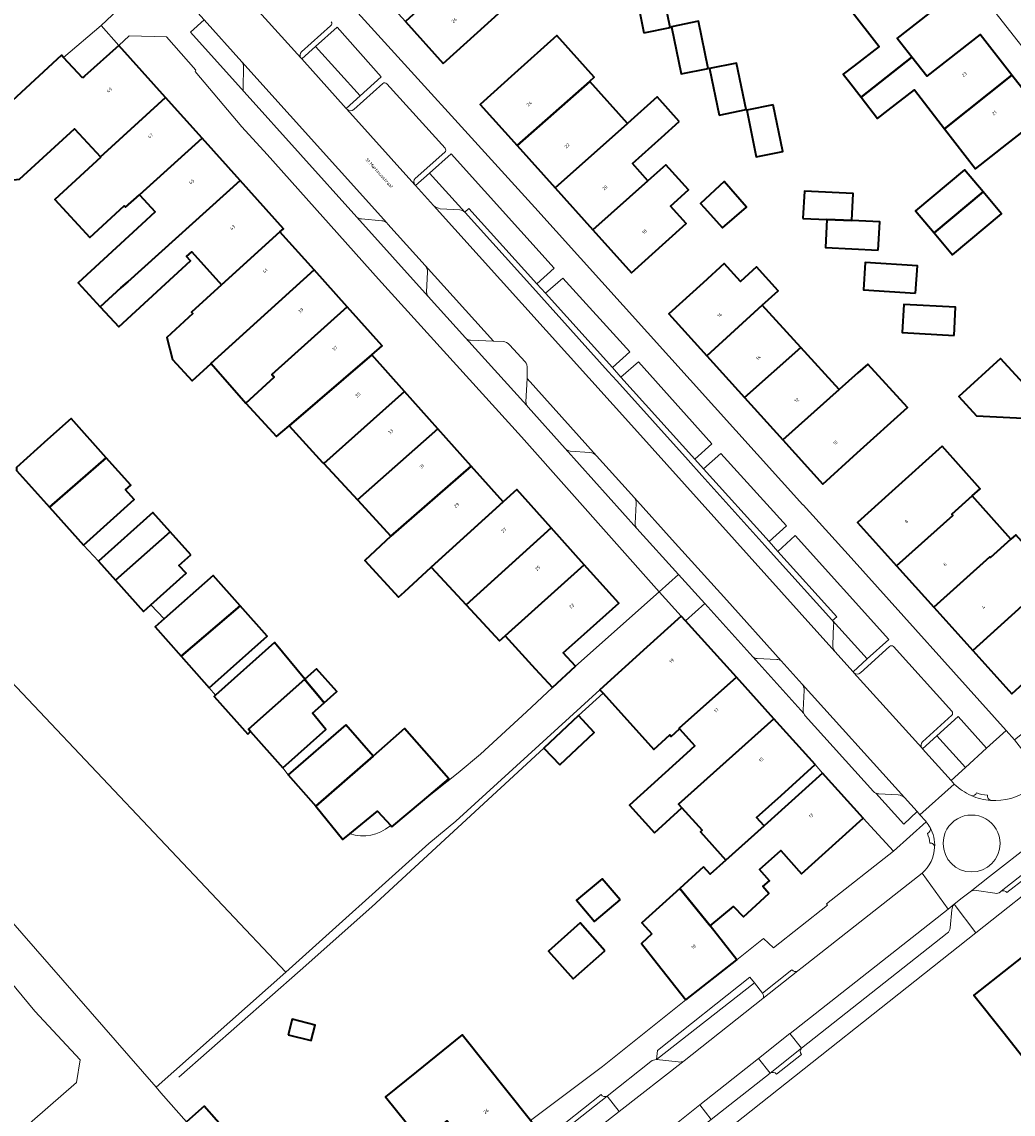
# Model space of a CAD drawing. Header units: metres. Extents: x 197700 to 204338, y 317132 to 325229.
# Tile 177 of 256: x 199667 to 199774, y 318591 to 318708. Entities that reach past the tile are written whole.
import ezdxf
from ezdxf.enums import TextEntityAlignment as Align

# ---------------------------------------------------------------- set-up
doc = ezdxf.new("R2010")
doc.units = ezdxf.units.M
for name, color, linetype, lineweight in [('B-WE-GR-BEPLANTING_CULTUUR_BODEMBEDEKKER-GV', 90, 'Continuous', 18), ('B-WE-GR-BEPLANTING_CULTUUR_BOSPLANTSOEN-GV', 90, 'Continuous', 18), ('B-WE-GR-BEPLANTING_CULTUUR_HEESTERS-GV', 90, 'Continuous', 18), ('B-WE-IE-TERREINAFSCHEIDING_KUNSTMATIG_HEKWERK-G', 20, 'IE-TERREINAFSCHEIDING-KUNSTMATIG', 18), ('B-WE-IE-TERREINAFSCHEIDING_KUNSTMATIG_MUUR-G', 90, 'IE-TERREINAFSCHEIDING-KUNSTMATIG-DICHT', 18), ('B-WE-OG-BEBOUWING-GV', 7, 'Continuous', 35), ('B-WE-OG-BEBOUWING-T18', 10, 'Continuous', 18), ('B-WE-OG-TERREIN_CULTUURSCHEIDING-GV', 7, 'Continuous', 18), ('B-WE-OG-TERREIN_ERF-GV', 7, 'Continuous', 18), ('B-WE-OG-TOPOGRAFIE-T18', 10, 'Continuous', 18), ('B-WE-VH-VERHARDING_BETONSTRAATSTEEN-GV', 252, 'Continuous', 18), ('B-WE-VH-VERHARDING_OPEN-GV', 252, 'Continuous', 18), ('B-WE-VH-VERHARDING_STRAATBAKSTEEN-GV', 252, 'Continuous', 18), ('B-WE-VH-VERHARDING_TEGEL-GV', 252, 'Continuous', 18)]:
    doc.layers.add(name, color=color, linetype=linetype, lineweight=lineweight)
doc.styles.add('NLCS-ISO-M200-T18', font='NLCS-ISO.ttf', dxfattribs={"height": 0.36})
doc.linetypes.add('IE-TERREINAFSCHEIDING-KUNSTMATIG', pattern='A,4,[82,NLCS.SHX,S=0.75,R=90,X=0,Y=0],4,-2', length=10)
doc.linetypes.add('IE-TERREINAFSCHEIDING-KUNSTMATIG-DICHT', pattern='A,8,-1,[82,NLCS.SHX,S=0.75,R=90,X=0,Y=0],-1', length=10)

msp = doc.modelspace()

# ---------------------------------------------------------------- linework, layer by layer
at = {"layer": 'B-WE-GR-BEPLANTING_CULTUUR_BODEMBEDEKKER-GV'}
for points in [[(199705.328, 318702.532), (199700.575, 318707.91), (199698.248, 318705.819), (199703.055, 318700.486)], [(199714.788, 318688.33), (199722.168, 318680.192), (199724.024, 318681.884), (199712.891, 318694.238), (199710.562, 318692.157), (199714.36, 318687.942)], [(199723.099, 318679.17), (199730.331, 318671.149), (199732.184, 318672.84), (199724.957, 318680.816)], [(199741.059, 318662.897), (199733.133, 318671.76), (199731.235, 318670.101), (199739.237, 318661.264)], [(199740.173, 318660.22), (199747.256, 318652.357), (199749.128, 318654.045), (199742.042, 318661.874)], [(199760.176, 318641.775), (199750.051, 318652.996), (199748.18, 318651.296), (199754.553, 318644.217), (199754.11, 318643.829), (199757.863, 318639.678)], [(199768.467, 318627.949), (199770.748, 318630.029), (199767.665, 318633.447), (199765.379, 318631.366)]]:
    msp.add_lwpolyline(points, close=True, dxfattribs=at)
for points in [[(199703.209, 318687.197, -0.2181006), (199702.7, 318687.394)], [(199705.945, 318686.77, 0.1667082), (199705.4, 318687.004)], [(199710.343, 318681.483, 0.1724582), (199710.087, 318682.188)], [(199710.401, 318678.809, -0.1302412), (199710.229, 318679.302)], [(199746.565, 318602.989, 0.393001), (199746.518, 318603.581)], [(199737.42, 318596.15, 0.1654004), (199738.079, 318596.277)]]:
    msp.add_lwpolyline(points, format="xyb", dxfattribs=at)
for points in [[(199702.7, 318687.394), (199710.401, 318678.809)], [(199705.4, 318687.004), (199703.209, 318687.197)], [(199710.087, 318682.188), (199706.067, 318686.634), (199705.945, 318686.77)], [(199710.229, 318679.302), (199710.343, 318681.483)], [(199746.518, 318603.581), (199745.659, 318604.688), (199735.065, 318596.41), (199735.078, 318596.411), (199737.42, 318596.15)], [(199738.079, 318596.277), (199746.565, 318602.989)]]:
    msp.add_lwpolyline(points, dxfattribs=at)
at = {"layer": 'B-WE-GR-BEPLANTING_CULTUUR_BOSPLANTSOEN-GV'}
for points in [[(199647.574, 318579.474), (199652.35, 318575.712), (199656.663, 318572.088), (199660.874, 318568.345), (199667.811, 318573.866), (199669.379, 318574.726), (199674.294, 318577.456), (199688.808, 318584.197), (199686.93, 318586.68), (199684.292, 318589.684), (199681.54, 318592.818), (199681.009, 318593.426), (199642.121, 318637.958), (199629.281, 318651.647), (199596.892, 318623.872)], [(199629.405, 318592.91), (199629.688, 318597.309), (199628.452, 318601.639), (199622.125, 318608.501), (199613.718, 318618.467), (199612.149, 318624.249), (199619.209, 318631.308), (199628.368, 318639.071), (199630.916, 318640.622), (199635.758, 318639.677), (199641.527, 318632.096), (199653.434, 318618.682), (199658.97, 318612.397), (199667.918, 318601.626), (199672.811, 318596.366), (199672.4, 318593.944), (199663.078, 318585.841)]]:
    msp.add_lwpolyline(points, dxfattribs=at)
msp.add_lwpolyline([(199654.141, 318649.046), (199642.121, 318637.958), (199681.009, 318593.426), (199695.014, 318605.861)], close=True, dxfattribs=at)
at = {"layer": 'B-WE-GR-BEPLANTING_CULTUUR_HEESTERS-GV'}
for points in [[(199690.277, 318704.18), (199686.212, 318708.708), (199684.715, 318707.365), (199690.534, 318700.912)], [(199690.402, 318701.371), (199690.467, 318703.583)], [(199714.36, 318687.942), (199710.562, 318692.157), (199709.056, 318690.811), (199711, 318688.645)], [(199711.706, 318688.309), (199713.817, 318688.187)], [(199714.427, 318674.36), (199721.087, 318667.034)], [(199718.496, 318673.965), (199717.478, 318673.996), (199714.99, 318674.09)], [(199720.891, 318671.767), (199719.2, 318673.619)], [(199720.98, 318667.437), (199721.117, 318669.976), (199721.118, 318671.043)], [(199725.21, 318662.405), (199732.962, 318653.776)], [(199727.888, 318661.966), (199725.741, 318662.117)], [(199732.701, 318657.069), (199728.586, 318661.629)], [(199732.776, 318654.306), (199732.89, 318656.481)], [(199754.345, 318640.489), (199756.328, 318638.286), (199757.863, 318639.678), (199754.11, 318643.829)], [(199754.224, 318643.327), (199754.137, 318641.192)], [(199745.483, 318639.906), (199750.996, 318633.782)], [(199748.085, 318639.608), (199745.953, 318639.722)], [(199750.834, 318636.959), (199748.562, 318639.481)], [(199750.938, 318634.132), (199751.031, 318636.307)], [(199758.77, 318625.191), (199761.79, 318621.843), (199763.233, 318623.194)], [(199761.208, 318624.998), (199759.105, 318625.094)], [(199763.233, 318623.194), (199761.879, 318624.697)]]:
    msp.add_lwpolyline(points, dxfattribs=at)
for points in [[(199696.769, 318704.489), (199701.561, 318699.142), (199703.055, 318700.486), (199698.248, 318705.819)], [(199763.831, 318629.957), (199766.915, 318626.534), (199768.467, 318627.949), (199765.379, 318631.366)], [(199745.659, 318604.688), (199745.178, 318605.308), (199735.196, 318597.402), (199735.065, 318596.41)]]:
    msp.add_lwpolyline(points, close=True, dxfattribs=at)
for points in [[(199690.467, 318703.583, 0.1823208), (199690.277, 318704.18)], [(199690.534, 318700.912, -0.1794714), (199690.402, 318701.371)], [(199711, 318688.645, 0.1648568), (199711.706, 318688.309)], [(199713.817, 318688.187, -0.1900507), (199714.36, 318687.942)], [(199714.99, 318674.09, -0.1768446), (199714.427, 318674.36)], [(199719.2, 318673.619, 0.1904208), (199718.496, 318673.965)], [(199721.118, 318671.043, 0.2063076), (199720.891, 318671.767)], [(199721.087, 318667.034, -0.1636053), (199720.98, 318667.437)], [(199725.741, 318662.117, -0.1624961), (199725.21, 318662.405)], [(199728.586, 318661.629, 0.1858598), (199727.888, 318661.966)], [(199732.89, 318656.481, 0.1848615), (199732.701, 318657.069)], [(199732.962, 318653.776, -0.1892136), (199732.776, 318654.306)], [(199754.11, 318643.829, -0.1951095), (199754.224, 318643.327)], [(199754.137, 318641.192, 0.1660457), (199754.345, 318640.489)], [(199745.953, 318639.722, -0.186119), (199745.483, 318639.906)], [(199748.562, 318639.481, 0.1361089), (199748.085, 318639.608)], [(199751.031, 318636.307, 0.156653), (199750.834, 318636.959)], [(199750.996, 318633.782, -0.1223462), (199750.938, 318634.132)], [(199759.105, 318625.094, -0.0870483), (199758.77, 318625.191)], [(199761.879, 318624.697, 0.1870646), (199761.208, 318624.998)]]:
    msp.add_lwpolyline(points, format="xyb", dxfattribs=at)
at = {"layer": 'B-WE-IE-TERREINAFSCHEIDING_KUNSTMATIG_HEKWERK-G'}
for points in [[(199674.785, 318650.234), (199673.173, 318651.973)], [(199680.445, 318645.531), (199681.879, 318643.994)], [(199686.76, 318636.565), (199687.437, 318635.777)], [(199704.311, 318612.899), (199722.918, 318630.054)], [(199694.715, 318627.922), (199695.29, 318627.167)], [(199696.568, 318606.033), (199704.311, 318612.899)], [(199683.466, 318594.509), (199696.568, 318606.033)]]:
    msp.add_lwpolyline(points, dxfattribs=at)
at = {"layer": 'B-WE-IE-TERREINAFSCHEIDING_KUNSTMATIG_MUUR-G'}
msp.add_lwpolyline([(199726.644, 318633.559), (199729.312, 318635.967)], dxfattribs=at)
at = {"layer": 'B-WE-OG-BEBOUWING-GV'}
for points in [[(199712.019, 318703.997), (199715.733, 318707.345), (199718.004, 318709.393), (199716, 318711.626), (199718.036, 318713.453), (199715.92, 318715.815), (199707.945, 318708.518)], [(199755.817, 318702.124), (199757.191, 318700.345), (199762.671, 318704.661), (199761.075, 318706.696), (199766.836, 318711.211), (199763.313, 318715.706), (199755.978, 318709.91), (199759.135, 318705.822), (199756.44, 318703.742), (199755.267, 318702.836)], [(199733.724, 318707.293), (199736.555, 318707.861), (199735.526, 318712.985), (199732.695, 318712.416)], [(199740.66, 318703.458), (199739.629, 318708.556), (199736.7, 318707.964), (199737.731, 318702.866)], [(199727.893, 318702.045), (199727.864, 318702.077), (199728.361, 318702.523), (199724.32, 318707.022), (199719.745, 318702.899), (199716.03, 318699.551), (199720.019, 318695.125)], [(199762.671, 318704.661), (199757.191, 318700.345), (199758.953, 318698.062), (199760.112, 318698.957), (199762.955, 318701.153), (199766.211, 318696.938), (199773.48, 318702.732), (199770.044, 318707.122), (199764.279, 318702.61)], [(199673.067, 318702.428), (199671.017, 318704.648), (199670.791, 318704.893), (199659.129, 318694.129), (199661.329, 318691.745), (199660.859, 318691.311), (199661.233, 318690.906), (199666.265, 318691.48), (199672.188, 318696.947), (199675.007, 318693.894), (199675.377, 318694.221), (199682.032, 318700.334), (199676.994, 318705.95), (199673.272, 318702.612)], [(199741.836, 318698.411), (199744.758, 318699.008), (199743.73, 318704.034), (199740.807, 318703.436)], [(199727.893, 318702.045), (199720.019, 318695.125), (199724.141, 318690.551), (199731.961, 318697.518)], [(199766.211, 318696.938), (199769.542, 318692.624), (199772.952, 318695.293), (199776.889, 318698.375), (199773.48, 318702.732)], [(199675.038, 318693.86), (199670.078, 318689.282), (199673.855, 318685.19), (199677.557, 318688.607), (199677.694, 318688.458), (199679.203, 318689.819), (199685.979, 318695.935), (199682.032, 318700.334), (199675.377, 318694.221), (199675.007, 318693.894)], [(199737.547, 318697.741), (199735.163, 318700.395), (199731.961, 318697.518), (199724.141, 318690.551), (199728.219, 318686.027), (199734.152, 318691.317), (199732.475, 318693.184), (199735.616, 318696.006)], [(199747.7, 318699.513), (199744.849, 318698.935), (199745.867, 318693.912), (199748.718, 318694.49)], [(199677.212, 318679.751), (199677.948, 318680.405), (199690.078, 318691.366), (199685.979, 318695.935), (199679.203, 318689.819), (199680.918, 318687.961), (199679.425, 318686.583), (199672.602, 318680.286), (199674.971, 318677.719)], [(199734.152, 318691.317), (199728.219, 318686.027), (199732.393, 318681.396), (199736.107, 318684.743), (199738.29, 318686.711), (199736.6, 318688.592), (199738.524, 318690.326), (199736.075, 318693.044)], [(199677.948, 318680.405), (199677.212, 318679.751), (199674.971, 318677.719), (199676.989, 318675.533), (199682.028, 318680.184), (199684.718, 318682.667), (199684.286, 318683.135), (199684.862, 318683.656), (199688.086, 318680.093), (199694.393, 318685.8), (199694.761, 318686.146), (199690.078, 318691.366)], [(199770.364, 318690.12), (199768.371, 318692.5), (199763.078, 318688.067), (199765.071, 318685.688)], [(199740.217, 318688.448), (199742.224, 318686.223), (199744.803, 318688.474), (199742.394, 318691.233), (199739.832, 318688.875)], [(199750.906, 318687.258), (199753.503, 318687.123), (199756.185, 318687.043), (199756.336, 318689.939), (199751.06, 318690.214)], [(199765.071, 318685.688), (199767.064, 318683.308), (199772.357, 318687.741), (199770.364, 318690.12)], [(199759.041, 318683.83), (199759.2, 318686.886), (199756.185, 318687.043), (199753.503, 318687.123), (199753.346, 318684.127)], [(199682.797, 318672.011), (199684.912, 318669.717), (199686.956, 318671.579), (199686.941, 318671.596), (199698.075, 318681.705), (199694.393, 318685.8), (199688.086, 318680.093), (199684.831, 318677.147), (199684.985, 318676.98), (199682.167, 318674.381)], [(199740.108, 318680.299), (199736.402, 318676.942), (199740.509, 318672.408), (199746.507, 318677.879), (199748.229, 318679.45), (199745.874, 318682.028), (199744.153, 318680.456), (199742.4, 318682.376)], [(199763.084, 318679.186), (199763.275, 318682.145), (199757.644, 318682.507), (199757.453, 318679.549)], [(199701.656, 318677.723), (199698.075, 318681.705), (199686.941, 318671.596), (199686.956, 318671.579), (199690.704, 318667.304), (199693.756, 318670.119), (199693.513, 318670.382)], [(199704.317, 318672.507), (199705.453, 318673.501), (199701.656, 318677.723), (199693.513, 318670.382), (199693.756, 318670.119), (199690.704, 318667.304), (199694.028, 318663.699), (199695.373, 318664.851), (199695.374, 318664.851)], [(199740.509, 318672.408), (199744.595, 318667.897), (199750.676, 318673.314), (199746.507, 318677.879)], [(199767.238, 318674.623), (199767.4, 318677.666), (199761.795, 318677.963), (199761.633, 318674.92)], [(199699.137, 318660.769), (199707.843, 318668.568), (199704.317, 318672.507), (199695.374, 318664.851), (199699.007, 318660.91)], [(199754.817, 318668.779), (199750.676, 318673.314), (199744.595, 318667.897), (199748.73, 318663.331)], [(199756.837, 318670.588), (199754.817, 318668.779), (199748.73, 318663.331), (199753.045, 318658.567), (199756.751, 318661.923), (199762.188, 318666.847), (199757.917, 318671.524)], [(199775.554, 318668.512), (199772.264, 318672.126), (199767.754, 318668.02), (199769.669, 318665.917), (199775.41, 318665.63)], [(199707.843, 318668.568), (199699.137, 318660.769), (199702.757, 318656.845), (199711.45, 318664.539)], [(199675.617, 318661.398), (199671.819, 318665.632), (199669.291, 318663.365), (199665.924, 318660.345), (199665.935, 318660.044), (199669.492, 318656.078)], [(199711.45, 318664.539), (199702.757, 318656.845), (199706.361, 318652.938), (199715.063, 318660.504)], [(199765.936, 318662.656), (199760.507, 318657.759), (199756.794, 318654.41), (199761.014, 318649.733), (199767.104, 318655.178), (199766.981, 318655.316), (199769.185, 318657.288), (199770.048, 318658.06)], [(199673.173, 318651.973), (199678.658, 318656.891), (199677.723, 318657.934), (199678.277, 318658.431), (199675.617, 318661.398), (199669.492, 318656.078)], [(199706.361, 318652.938), (199703.563, 318650.314), (199707.219, 318646.349), (199707.847, 318646.928), (199710.751, 318649.603), (199718.517, 318656.645), (199715.063, 318660.504)], [(199723.714, 318653.839), (199720.007, 318657.979), (199718.517, 318656.645), (199710.751, 318649.603), (199714.498, 318645.54)], [(199761.014, 318649.733), (199765.043, 318645.268), (199771.098, 318650.714), (199771.171, 318650.633), (199773.375, 318652.605), (199769.185, 318657.288), (199766.981, 318655.316), (199767.104, 318655.178)], [(199682.546, 318653.416), (199680.667, 318655.511), (199674.785, 318650.234), (199676.626, 318648.181)], [(199727.283, 318649.854), (199723.714, 318653.839), (199714.498, 318645.54), (199718.115, 318641.618), (199718.712, 318642.169)], [(199684.768, 318650.94), (199682.546, 318653.416), (199676.626, 318648.181), (199679.646, 318644.814), (199680.445, 318645.531), (199684.245, 318648.939), (199683.483, 318649.788)], [(199769.269, 318640.584), (199778.014, 318648.513), (199773.918, 318653.091), (199773.375, 318652.605), (199771.171, 318650.633), (199771.098, 318650.714), (199765.043, 318645.268)], [(199723.857, 318636.591), (199726.341, 318638.882), (199725.009, 318640.326), (199727.282, 318642.362), (199731.006, 318645.697), (199727.283, 318649.854), (199718.712, 318642.169), (199721.98, 318638.625)], [(199690.092, 318645.412), (199687.171, 318648.698), (199681.879, 318643.994), (199680.916, 318643.138), (199683.711, 318639.994)], [(199778.014, 318648.513), (199769.269, 318640.584), (199773.475, 318635.922), (199777.262, 318639.371), (199777.488, 318639.117), (199778.247, 318639.788), (199778.022, 318640.043), (199782.533, 318644.126), (199779.944, 318646.984), (199778.326, 318648.792)], [(199686.76, 318636.565), (199693.014, 318642.126), (199690.092, 318645.412), (199683.711, 318639.994)], [(199737.733, 318644.303), (199734.028, 318640.945), (199728.962, 318636.354), (199729.312, 318635.967), (199734.788, 318629.914), (199736.506, 318631.468), (199736.656, 318631.302), (199737.579, 318632.137), (199737.536, 318632.185), (199743.722, 318637.695), (199738.203, 318643.784)], [(199690.913, 318631.56), (199691.225, 318631.838), (199690.986, 318632.106), (199697.068, 318637.481), (199693.799, 318641.446), (199687.437, 318635.777), (199687.28, 318635.637)], [(199698.704, 318635.496), (199699.167, 318634.942), (199700.542, 318636.167), (199698.351, 318638.625), (199697.068, 318637.481), (199697.193, 318637.329)], [(199699.167, 318634.942), (199698.704, 318635.496), (199697.193, 318637.329), (199697.068, 318637.481), (199690.986, 318632.106), (199691.225, 318631.838), (199694.715, 318627.922), (199699.352, 318632.054), (199697.9, 318633.813)], [(199734.85, 318620.914), (199737.827, 318623.607), (199737.462, 318624.01), (199747.775, 318633.222), (199743.722, 318637.695), (199737.536, 318632.185), (199737.579, 318632.137), (199739.234, 318630.308), (199738.311, 318629.473), (199732.15, 318623.899)], [(199724.634, 318628.23), (199728.359, 318631.736), (199726.644, 318633.559), (199722.918, 318630.054)], [(199701.508, 318632.576), (199695.29, 318627.167), (199698.254, 318623.76), (199704.472, 318629.169)], [(199752.243, 318628.291), (199747.775, 318633.222), (199737.462, 318624.01), (199737.827, 318623.607), (199740.018, 318621.185), (199739.82, 318621.006), (199742.582, 318617.953), (199746.704, 318621.643), (199745.903, 318622.544), (199748.542, 318624.937)], [(199706.498, 318621.545), (199709.785, 318624.313), (199712.659, 318626.734), (199707.851, 318632.166), (199704.472, 318629.169), (199698.254, 318623.76), (199701.2, 318620.194), (199701.949, 318620.806), (199704.924, 318623.237), (199706.363, 318621.69)], [(199740.178, 318617.215), (199737.603, 318614.885), (199740.896, 318610.867), (199743.418, 318612.95), (199744.481, 318611.809), (199747.22, 318614.36), (199746.569, 318615.092), (199747.279, 318615.722), (199746.202, 318616.934), (199748.522, 318618.997), (199750.756, 318616.485), (199757.412, 318622.468), (199753.023, 318627.338), (199749.309, 318623.991), (199746.704, 318621.643), (199742.582, 318617.953), (199740.893, 318616.424)], [(199731.138, 318613.644), (199729.198, 318615.947), (199726.435, 318613.619), (199728.374, 318611.316)], [(199734.587, 318609.989), (199733.456, 318608.954), (199735.167, 318606.776), (199738.249, 318602.851), (199743.78, 318607.195), (199740.896, 318610.867), (199737.603, 318614.885), (199733.508, 318611.181)], [(199729.511, 318608.162), (199726.847, 318611.165), (199723.43, 318608.134), (199726.093, 318605.131)], [(199774.612, 318596.738), (199776.153, 318594.932), (199777.694, 318594.876), (199779.435, 318596.25), (199779.647, 318597.637), (199778.137, 318599.559), (199782.425, 318602.991), (199780.336, 318605.633), (199777.235, 318609.555), (199769.385, 318603.347), (199772.487, 318599.425)], [(199695.29, 318599.092), (199697.762, 318598.456), (199698.195, 318600.139), (199695.723, 318600.775)], [(199721.453, 318589.814), (199714.099, 318599.085), (199709.141, 318595.099), (199705.787, 318592.402), (199709.223, 318588.125), (199709.95, 318587.817), (199712.468, 318589.804), (199714.64, 318587.055), (199716.065, 318585.251), (199721.594, 318589.636)], [(199686.93, 318586.68), (199688.855, 318588.37), (199686.217, 318591.375), (199684.292, 318589.684)]]:
    msp.add_lwpolyline(points, close=True, dxfattribs=at)
at = {"layer": 'B-WE-OG-TERREIN_CULTUURSCHEIDING-GV'}
for points in [[(199590.886, 318694.128), (199608.947, 318673.909), (199623.068, 318657.617), (199660.859, 318691.311), (199661.329, 318691.745), (199659.129, 318694.129), (199670.791, 318704.893), (199671.017, 318704.648), (199675.064, 318708.086), (199678.066, 318710.94), (199671.893, 318717.938), (199667.623, 318722.78), (199661.098, 318730.177), (199655.5, 318736.373), (199647.13, 318745.688), (199601.229, 318704.764), (199601.76, 318704.154), (199600.125, 318702.589), (199599.038, 318703.833), (199598.165, 318703.129), (199598.081, 318703.223), (199594.783, 318700.273), (199594.358, 318699.892)], [(199663.078, 318585.841), (199672.4, 318593.944), (199672.811, 318596.366), (199667.918, 318601.626), (199658.97, 318612.397), (199653.434, 318618.682), (199641.527, 318632.096), (199635.758, 318639.677), (199630.916, 318640.622), (199628.368, 318639.071), (199619.209, 318631.308), (199612.149, 318624.249), (199613.718, 318618.467), (199622.125, 318608.501), (199628.452, 318601.639), (199629.688, 318597.309), (199629.405, 318592.91), (199629.675, 318592.705), (199629.946, 318592.501), (199633.061, 318590.205), (199635.65, 318593.548), (199639.216, 318595.536), (199645.631, 318588.499)]]:
    msp.add_lwpolyline(points, dxfattribs=at)
at = {"layer": 'B-WE-OG-TERREIN_ERF-GV'}
for points in [[(199685.227, 318703.134), (199685.298, 318703.269), (199682.128, 318706.851), (199678.1, 318706.985), (199676.994, 318705.95), (199682.032, 318700.334), (199685.979, 318695.935), (199690.078, 318691.366), (199694.761, 318686.146), (199694.393, 318685.8), (199698.075, 318681.705), (199701.656, 318677.723), (199705.453, 318673.501), (199704.317, 318672.507), (199707.843, 318668.568), (199711.45, 318664.539), (199715.063, 318660.504), (199718.517, 318656.645), (199720.007, 318657.979), (199723.714, 318653.839), (199727.283, 318649.854), (199731.006, 318645.697), (199727.282, 318642.362), (199725.009, 318640.326), (199726.341, 318638.882), (199735.381, 318646.941), (199720.477, 318663.658), (199705.06, 318680.71), (199693.006, 318694.174), (199690.276, 318697.153)], [(199728.359, 318631.736), (199724.634, 318628.23), (199722.918, 318630.054), (199726.644, 318633.559)], [(199760.679, 318618.916), (199757.412, 318622.468), (199750.756, 318616.485), (199748.522, 318618.997), (199746.202, 318616.934), (199747.279, 318615.722), (199746.569, 318615.092), (199747.22, 318614.36), (199744.481, 318611.809), (199743.418, 318612.95), (199740.896, 318610.867), (199743.78, 318607.195), (199746.653, 318609.485), (199747.721, 318608.486), (199753.571, 318613.102), (199753.465, 318613.244)], [(199731.138, 318613.644), (199728.374, 318611.316), (199726.435, 318613.619), (199729.198, 318615.947)], [(199729.511, 318608.162), (199726.093, 318605.131), (199723.43, 318608.134), (199726.847, 318611.165)], [(199776.153, 318594.932), (199774.612, 318596.738), (199772.487, 318599.425), (199769.385, 318603.347), (199777.235, 318609.555), (199780.336, 318605.633), (199782.425, 318602.991), (199778.137, 318599.559), (199779.647, 318597.637), (199779.435, 318596.25), (199777.694, 318594.876)], [(199695.29, 318599.092), (199695.723, 318600.775), (199698.195, 318600.139), (199697.762, 318598.456)]]:
    msp.add_lwpolyline(points, close=True, dxfattribs=at)
for points in [[(199665.924, 318660.345), (199669.291, 318663.365), (199671.819, 318665.632), (199675.617, 318661.398), (199678.277, 318658.431), (199677.723, 318657.934), (199678.658, 318656.891), (199673.173, 318651.973), (199674.785, 318650.234), (199680.667, 318655.511), (199682.546, 318653.416), (199684.768, 318650.94), (199683.483, 318649.788), (199684.245, 318648.939), (199680.445, 318645.531), (199681.879, 318643.994), (199687.171, 318648.698), (199690.092, 318645.412), (199693.014, 318642.126), (199686.76, 318636.565), (199687.437, 318635.777), (199693.799, 318641.446), (199697.068, 318637.481), (199698.351, 318638.625), (199700.542, 318636.167), (199699.167, 318634.942), (199697.9, 318633.813), (199699.352, 318632.054), (199694.715, 318627.922), (199695.29, 318627.167), (199701.508, 318632.576), (199704.472, 318629.169), (199707.851, 318632.166), (199712.659, 318626.734), (199709.785, 318624.313), (199711.217, 318625.433), (199713.655, 318627.395), (199716.066, 318629.39), (199721.018, 318633.967), (199723.857, 318636.591), (199721.98, 318638.625), (199718.712, 318642.169), (199718.115, 318641.618), (199714.498, 318645.54), (199710.751, 318649.603), (199707.847, 318646.928), (199707.219, 318646.349), (199703.563, 318650.314), (199706.361, 318652.938), (199702.757, 318656.845), (199699.137, 318660.769), (199699.007, 318660.91), (199695.374, 318664.851), (199695.373, 318664.851), (199694.028, 318663.699), (199690.704, 318667.304), (199686.956, 318671.579), (199684.912, 318669.717), (199682.797, 318672.011), (199682.167, 318674.381), (199684.985, 318676.98), (199684.831, 318677.147), (199688.086, 318680.093), (199684.862, 318683.656), (199684.286, 318683.135), (199684.718, 318682.667), (199682.028, 318680.184), (199676.989, 318675.533), (199674.971, 318677.719), (199672.602, 318680.286), (199679.425, 318686.583), (199680.918, 318687.961), (199679.203, 318689.819), (199677.694, 318688.458), (199677.557, 318688.607), (199673.855, 318685.19), (199670.078, 318689.282), (199675.038, 318693.86), (199675.007, 318693.894), (199672.188, 318696.947), (199666.265, 318691.48)], [(199834.832, 318662.127), (199812.678, 318644.613), (199813.085, 318644.041), (199789.332, 318625.305), (199788.945, 318625), (199789.192, 318624.702), (199789.759, 318624.653), (199790.599, 318623.681), (199790.577, 318623.029), (199797.298, 318614.912), (199791.975, 318610.246), (199786.675, 318616.643), (199783.485, 318620.493), (199778.449, 318616.289), (199778.431, 318616.312), (199778.036, 318616.807), (199769.576, 318610.1), (199741.685, 318587.987)], [(199709.223, 318588.125), (199705.787, 318592.402), (199709.141, 318595.099), (199714.099, 318599.085), (199721.453, 318589.814), (199729.232, 318595.676), (199738.249, 318602.851), (199735.167, 318606.776), (199733.456, 318608.954), (199734.587, 318609.989), (199733.508, 318611.181), (199737.603, 318614.885), (199740.178, 318617.215), (199740.893, 318616.424), (199742.582, 318617.953), (199739.82, 318621.006), (199740.018, 318621.185), (199737.827, 318623.607), (199734.85, 318620.914), (199732.15, 318623.899), (199738.311, 318629.473), (199739.234, 318630.308), (199737.579, 318632.137), (199736.656, 318631.302), (199736.506, 318631.468), (199734.788, 318629.914), (199729.312, 318635.967), (199728.962, 318636.354), (199713.411, 318622.142), (199710.464, 318619.748), (199695.014, 318605.861), (199681.009, 318593.426), (199681.54, 318592.818), (199684.292, 318589.684), (199686.217, 318591.375), (199688.855, 318588.37)]]:
    msp.add_lwpolyline(points, dxfattribs=at)
at = {"layer": 'B-WE-VH-VERHARDING_BETONSTRAATSTEEN-GV'}
for points in [[(199791.997, 318712.454), (199783.092, 318705.509), (199779.907, 318706.408), (199762.1, 318729.062), (199763.628, 318730.264), (199743.168, 318756.418), (199739.539, 318753.692), (199751.804, 318737.919), (199750.331, 318736.722), (199782.374, 318695.926), (199787.519, 318700.031), (199788.042, 318703.568), (199794.814, 318708.854)], [(199735.381, 318646.941), (199737.733, 318644.303), (199738.203, 318643.784), (199740.297, 318645.651), (199737.459, 318648.794)], [(199741.004, 318589.931), (199747.361, 318594.952), (199746.115, 318596.53), (199739.76, 318591.506)]]:
    msp.add_lwpolyline(points, close=True, dxfattribs=at)
for points in [[(199728.586, 318661.629), (199732.701, 318657.069), (199736.782, 318652.56), (199742.67, 318646.023), (199748.562, 318639.481), (199750.834, 318636.959), (199761.879, 318624.697), (199763.233, 318623.194), (199763.552, 318622.84), (199767.264, 318626.161), (199767.123, 318626.303), (199766.915, 318626.534), (199763.831, 318629.957), (199763.738, 318630.061), (199756.416, 318638.189), (199756.328, 318638.286), (199754.345, 318640.489), (199750.49, 318644.768), (199732.689, 318664.564), (199711, 318688.645), (199709.056, 318690.811), (199708.983, 318690.893), (199701.633, 318699.062), (199701.617, 318699.079), (199701.561, 318699.142), (199696.769, 318704.489), (199696.668, 318704.601), (199689.32, 318712.736)], [(199684.174, 318710.962), (199686.212, 318708.708), (199690.277, 318704.18), (199705.945, 318686.77), (199706.067, 318686.634), (199710.087, 318682.188), (199717.478, 318673.996), (199718.496, 318673.965)], [(199719.2, 318673.619), (199720.891, 318671.767)], [(199721.118, 318671.043), (199721.117, 318669.976), (199728.586, 318661.629)], [(199763.78, 318616.532), (199766.593, 318612.657), (199767.264, 318613.185), (199768.126, 318613.864), (199768.968, 318614.523), (199771.08, 318616.175), (199775.77, 318619.846), (199778.235, 318621.775), (199786.185, 318627.997), (199793.113, 318633.418), (199799.586, 318638.483), (199805.659, 318643.236), (199812.466, 318648.563), (199817.316, 318652.364), (199824.266, 318657.811), (199833.642, 318665.159)], [(199767.264, 318626.161), (199763.552, 318622.84), (199764.142, 318622.185), (199764.223, 318622.091)], [(199736.337, 318588.801), (199739.76, 318591.506), (199746.115, 318596.53), (199749.505, 318599.21), (199749.541, 318599.238), (199766.593, 318612.657), (199763.78, 318616.532), (199750.817, 318606.352), (199750.341, 318605.975), (199746.565, 318602.989), (199738.079, 318596.277), (199731.062, 318590.795), (199724.706, 318585.829)], [(199767.264, 318613.185), (199766.593, 318612.657), (199749.541, 318599.238), (199749.505, 318599.21), (199750.752, 318597.632)], [(199766.808, 318610.624), (199766.999, 318612.564)], [(199750.752, 318597.632), (199766.494, 318610.068)], [(199734.487, 318596.216), (199729.742, 318592.465), (199731.062, 318590.795), (199738.079, 318596.277)], [(199737.42, 318596.15), (199735.078, 318596.411), (199735.065, 318596.41)]]:
    msp.add_lwpolyline(points, dxfattribs=at)
for points in [[(199718.496, 318673.965, -0.1904208), (199719.2, 318673.619)], [(199720.891, 318671.767, -0.2063076), (199721.118, 318671.043)], [(199769.086, 318624.925, -0.0881879), (199767.264, 318626.161)], [(199775.316, 318625.56, -0.1753366), (199771.201, 318624.395)], [(199771.201, 318624.395, -0.087097), (199769.086, 318624.925)], [(199764.223, 318622.091, -0.0464807), (199764.648, 318621.465)], [(199772.202, 318619.743, 1.0001626), (199766.051, 318619.743)], [(199766.051, 318619.743, -1.0001626), (199772.202, 318619.743)], [(199764.648, 318621.465, -0.1390627), (199765.137, 318619.342)], [(199766.051, 318619.743, 0.9998374), (199772.202, 318619.743)], [(199772.202, 318619.743, -0.9998374), (199766.051, 318619.743)], [(199765.137, 318619.342, -0.2032189), (199763.78, 318616.532)], [(199766.999, 318612.564, -0.1948879), (199767.264, 318613.185)], [(199766.494, 318610.068, 0.2276345), (199766.808, 318610.624)], [(199735.065, 318596.41, 0.1410747), (199734.487, 318596.216)], [(199738.079, 318596.277, -0.1654004), (199737.42, 318596.15)]]:
    msp.add_lwpolyline(points, format="xyb", dxfattribs=at)
at = {"layer": 'B-WE-VH-VERHARDING_OPEN-GV'}
for points in [[(199794.814, 318708.854), (199788.042, 318703.568), (199787.519, 318700.031), (199782.374, 318695.926), (199750.331, 318736.722)], [(199689.32, 318712.736), (199696.668, 318704.601)], [(199701.382, 318711.084), (199721.937, 318688.453), (199750.9, 318656.32), (199750.934, 318656.33), (199756.122, 318650.586), (199772.87, 318631.934), (199773.762, 318630.94), (199791.734, 318645.175), (199791.814, 318645.238), (199791.873, 318645.154), (199794.527, 318647.232), (199791.518, 318650.771), (199794.026, 318652.983), (199797.274, 318649.383), (199797.689, 318648.899), (199830.274, 318674.474)], [(199766.836, 318711.211), (199761.075, 318706.696), (199762.671, 318704.661), (199764.279, 318702.61), (199770.044, 318707.122), (199773.48, 318702.732), (199776.889, 318698.375), (199772.952, 318695.293), (199769.542, 318692.624), (199766.211, 318696.938), (199762.955, 318701.153), (199760.112, 318698.957), (199758.953, 318698.062), (199757.191, 318700.345), (199755.817, 318702.124), (199755.267, 318702.836), (199756.44, 318703.742), (199759.135, 318705.822), (199755.978, 318709.91)], [(199696.708, 318705.242), (199699.873, 318708.064)], [(199705.945, 318686.77), (199690.277, 318704.18)], [(199690.467, 318703.583), (199690.402, 318701.371)], [(199690.534, 318700.912), (199702.7, 318687.394)], [(199705.501, 318701.828), (199702.374, 318699.023)], [(199712.235, 318694.839), (199705.93, 318701.791)], [(199701.633, 318699.062), (199708.983, 318690.893)], [(199709.004, 318691.584), (199712.194, 318694.408)], [(199711, 318688.645), (199732.689, 318664.564), (199750.49, 318644.768), (199754.345, 318640.489)], [(199713.817, 318688.187), (199711.706, 318688.309)], [(199754.041, 318643.912), (199747.731, 318650.891), (199746.788, 318651.934), (199739.964, 318659.482), (199738.499, 318661.162), (199730.797, 318669.707), (199729.871, 318670.734), (199722.64, 318678.757), (199721.715, 318679.783), (199714.39, 318687.91), (199714.36, 318687.942)], [(199703.209, 318687.197), (199705.4, 318687.004)], [(199714.99, 318674.09), (199717.478, 318673.996), (199710.087, 318682.188)], [(199710.343, 318681.483), (199710.229, 318679.302)], [(199710.401, 318678.809), (199714.427, 318674.36)], [(199728.586, 318661.629), (199721.117, 318669.976), (199720.98, 318667.437)], [(199721.087, 318667.034), (199721.225, 318666.882), (199725.21, 318662.405)], [(199725.741, 318662.117), (199727.888, 318661.966)], [(199654.141, 318649.046), (199695.014, 318605.861), (199710.464, 318619.748), (199713.411, 318622.142), (199728.962, 318636.354), (199734.028, 318640.945), (199737.733, 318644.303), (199735.381, 318646.941), (199726.341, 318638.882), (199723.857, 318636.591), (199721.018, 318633.967), (199716.066, 318629.39), (199713.655, 318627.395), (199711.217, 318625.433), (199709.785, 318624.313), (199706.498, 318621.545), (199706.363, 318621.69), (199706.259, 318621.611), (199705.799, 318621.277), (199705.3, 318621.003), (199704.772, 318620.794), (199704.221, 318620.653), (199703.657, 318620.582), (199703.088, 318620.582), (199702.524, 318620.654), (199701.974, 318620.796), (199701.949, 318620.806), (199701.2, 318620.194), (199698.254, 318623.76), (199695.29, 318627.167), (199694.715, 318627.922), (199691.225, 318631.838), (199690.913, 318631.56), (199687.28, 318635.637), (199687.437, 318635.777), (199686.76, 318636.565), (199683.711, 318639.994), (199680.916, 318643.138), (199681.879, 318643.994), (199680.445, 318645.531), (199679.646, 318644.814), (199676.626, 318648.181), (199674.785, 318650.234), (199673.173, 318651.973), (199669.492, 318656.078), (199665.935, 318660.044)], [(199748.562, 318639.481), (199742.67, 318646.023), (199736.782, 318652.56), (199732.701, 318657.069)], [(199732.89, 318656.481), (199732.776, 318654.306)], [(199732.962, 318653.776), (199737.459, 318648.794), (199740.297, 318645.651), (199745.483, 318639.906)], [(199754.137, 318641.192), (199754.224, 318643.327)], [(199760.255, 318641.038), (199757.129, 318638.185)], [(199767.003, 318634.031), (199760.686, 318641.025)], [(199745.953, 318639.722), (199748.085, 318639.608)], [(199756.416, 318638.189), (199763.738, 318630.061)], [(199761.879, 318624.697), (199750.834, 318636.959)], [(199751.031, 318636.307), (199750.938, 318634.132)], [(199751.155, 318633.551), (199758.536, 318625.348)], [(199763.823, 318630.731), (199766.986, 318633.593)], [(199759.105, 318625.094), (199761.208, 318624.998)]]:
    msp.add_lwpolyline(points, dxfattribs=at)
for points in [[(199708.115, 318725.275), (199711.484, 318721.581), (199712.172, 318720.812), (199716.319, 318716.173), (199715.92, 318715.815), (199718.036, 318713.453), (199716, 318711.626), (199718.004, 318709.393), (199715.733, 318707.345), (199712.019, 318703.997), (199707.945, 318708.518), (199703.85, 318713.061), (199699.692, 318717.674), (199703.534, 318721.134), (199703.314, 318721.38), (199704.12, 318722.103), (199704.34, 318721.857), (199706.012, 318723.357)], [(199736.555, 318707.861), (199733.724, 318707.293), (199732.695, 318712.416), (199735.526, 318712.985)], [(199671.017, 318704.648), (199673.067, 318702.428), (199673.272, 318702.612), (199676.994, 318705.95), (199675.064, 318708.086)], [(199739.629, 318708.556), (199740.66, 318703.458), (199737.731, 318702.866), (199736.7, 318707.964)], [(199727.864, 318702.077), (199727.893, 318702.045), (199731.961, 318697.518), (199735.163, 318700.395), (199737.547, 318697.741), (199735.616, 318696.006), (199732.475, 318693.184), (199734.152, 318691.317), (199736.075, 318693.044), (199738.524, 318690.326), (199736.6, 318688.592), (199738.29, 318686.711), (199736.107, 318684.743), (199732.393, 318681.396), (199728.219, 318686.027), (199724.141, 318690.551), (199720.019, 318695.125), (199716.03, 318699.551), (199719.745, 318702.899), (199724.32, 318707.022), (199728.361, 318702.523)], [(199744.758, 318699.008), (199741.836, 318698.411), (199740.807, 318703.436), (199743.73, 318704.034)], [(199744.849, 318698.935), (199747.7, 318699.513), (199748.718, 318694.49), (199745.867, 318693.912)], [(199768.371, 318692.5), (199770.364, 318690.12), (199772.357, 318687.741), (199767.064, 318683.308), (199765.071, 318685.688), (199763.078, 318688.067)], [(199739.832, 318688.875), (199742.394, 318691.233), (199744.803, 318688.474), (199742.224, 318686.223), (199740.217, 318688.448)], [(199753.503, 318687.123), (199750.906, 318687.258), (199751.06, 318690.214), (199756.336, 318689.939), (199756.185, 318687.043), (199759.2, 318686.886), (199759.041, 318683.83), (199753.346, 318684.127)], [(199736.402, 318676.942), (199740.108, 318680.299), (199742.4, 318682.376), (199744.153, 318680.456), (199745.874, 318682.028), (199748.229, 318679.45), (199746.507, 318677.879), (199750.676, 318673.314), (199754.817, 318668.779), (199756.837, 318670.588), (199757.917, 318671.524), (199762.188, 318666.847), (199756.751, 318661.923), (199753.045, 318658.567), (199748.73, 318663.331), (199744.595, 318667.897), (199740.509, 318672.408)], [(199763.275, 318682.145), (199763.084, 318679.186), (199757.453, 318679.549), (199757.644, 318682.507)], [(199767.4, 318677.666), (199767.238, 318674.623), (199761.633, 318674.92), (199761.795, 318677.963)], [(199772.264, 318672.126), (199775.554, 318668.512), (199775.41, 318665.63), (199769.669, 318665.917), (199767.754, 318668.02)], [(199778.247, 318639.788), (199777.488, 318639.117), (199777.262, 318639.371), (199773.475, 318635.922), (199769.269, 318640.584), (199765.043, 318645.268), (199761.014, 318649.733), (199756.794, 318654.41), (199760.507, 318657.759), (199765.936, 318662.656), (199770.048, 318658.06), (199769.185, 318657.288), (199773.375, 318652.605), (199773.918, 318653.091), (199778.014, 318648.513), (199778.326, 318648.792), (199779.944, 318646.984), (199782.533, 318644.126), (199778.022, 318640.043)], [(199748.542, 318624.937), (199745.903, 318622.544), (199746.704, 318621.643), (199749.309, 318623.991), (199753.023, 318627.338), (199752.243, 318628.291)], [(199705.3, 318621.003), (199705.799, 318621.277), (199706.259, 318621.611), (199706.363, 318621.69), (199704.924, 318623.237), (199701.949, 318620.806), (199701.974, 318620.796), (199702.524, 318620.654), (199703.088, 318620.582), (199703.657, 318620.582), (199704.221, 318620.653), (199704.772, 318620.794)]]:
    msp.add_lwpolyline(points, close=True, dxfattribs=at)
for points in [[(199699.873, 318708.064, 0.5092572), (199699.914, 318708.487)], [(199696.668, 318704.601, -0.3427717), (199696.708, 318705.242)], [(199690.277, 318704.18, -0.1823208), (199690.467, 318703.583)], [(199690.402, 318701.371, 0.1794714), (199690.534, 318700.912)], [(199705.93, 318701.791, 0.486977), (199705.501, 318701.828)], [(199702.374, 318699.023, -0.4033196), (199701.633, 318699.062)], [(199712.194, 318694.408, 0.4562864), (199712.235, 318694.839)], [(199708.983, 318690.893, -0.3456999), (199709.004, 318691.584)], [(199711.706, 318688.309, -0.1648568), (199711, 318688.645)], [(199714.36, 318687.942, 0.1900507), (199713.817, 318688.187)], [(199702.7, 318687.394, 0.2181006), (199703.209, 318687.197)], [(199705.4, 318687.004, -0.1667082), (199705.945, 318686.77)], [(199710.087, 318682.188, -0.1724582), (199710.343, 318681.483)], [(199710.229, 318679.302, 0.1302412), (199710.401, 318678.809)], [(199714.427, 318674.36, 0.1768446), (199714.99, 318674.09)], [(199720.98, 318667.437, 0.1636053), (199721.087, 318667.034)], [(199725.21, 318662.405, 0.1624961), (199725.741, 318662.117)], [(199727.888, 318661.966, -0.1858598), (199728.586, 318661.629)], [(199732.701, 318657.069, -0.1848615), (199732.89, 318656.481)], [(199732.776, 318654.306, 0.1892136), (199732.962, 318653.776)], [(199754.11, 318643.829, 0.0391421), (199754.041, 318643.912)], [(199754.224, 318643.327, 0.1951095), (199754.11, 318643.829)], [(199754.345, 318640.489, -0.1660457), (199754.137, 318641.192)], [(199760.686, 318641.025, 0.3407358), (199760.255, 318641.038)], [(199745.483, 318639.906, 0.186119), (199745.953, 318639.722)], [(199748.085, 318639.608, -0.1361089), (199748.562, 318639.481)], [(199757.129, 318638.185, -0.4039393), (199756.416, 318638.189)], [(199750.834, 318636.959, -0.156653), (199751.031, 318636.307)], [(199750.938, 318634.132, 0.1223462), (199750.996, 318633.782)], [(199750.996, 318633.782, 0.0960609), (199751.155, 318633.551)], [(199766.986, 318633.593, 0.3993103), (199767.003, 318634.031)], [(199763.738, 318630.061, -0.3169902), (199763.823, 318630.731)], [(199758.536, 318625.348, 0.0699772), (199758.77, 318625.191)], [(199758.77, 318625.191, 0.0870483), (199759.105, 318625.094)], [(199761.208, 318624.998, -0.1870646), (199761.879, 318624.697)]]:
    msp.add_lwpolyline(points, format="xyb", dxfattribs=at)
at = {"layer": 'B-WE-VH-VERHARDING_STRAATBAKSTEEN-GV'}
for points in [[(199769.676, 318625.202, -0.3650982), (199769.086, 318624.925)], [(199769.086, 318624.925, 0.087097), (199771.201, 318624.395)], [(199770.835, 318624.964, -0.0545164), (199769.676, 318625.202)], [(199771.201, 318624.395, -0.3590729), (199770.835, 318624.964)], [(199764.648, 318621.465, -0.4132477), (199764.359, 318620.835)], [(199764.359, 318620.835, -0.0689185), (199764.63, 318619.796)], [(199765.137, 318619.342, 0.1390627), (199764.648, 318621.465)], [(199764.63, 318619.796, -0.442703), (199765.137, 318619.342)], [(199768.968, 318614.523, -0.1941546), (199769.659, 318614.679)], [(199771.629, 318614.37, 0.2102451), (199772.246, 318614.515)], [(199772.336, 318614.585, -0.3540796), (199772.939, 318614.457)], [(199750.341, 318605.975, -0.3770522), (199749.706, 318606.107)], [(199746.518, 318603.581, -0.393001), (199746.565, 318602.989)], [(199750.749, 318596.973, -0.405148), (199750.752, 318597.632)], [(199747.361, 318594.952, -0.3874507), (199748.038, 318594.846)], [(199729.742, 318592.465, -0.4075162), (199729.092, 318592.623)]]:
    msp.add_lwpolyline(points, format="xyb", dxfattribs=at)
for points in [[(199772.246, 318614.515), (199772.336, 318614.585), (199777.023, 318618.259), (199775.77, 318619.846), (199771.08, 318616.175), (199768.968, 318614.523)], [(199777.023, 318618.259), (199772.336, 318614.585)], [(199772.939, 318614.457), (199777.026, 318617.633)], [(199769.659, 318614.679), (199771.629, 318614.37)], [(199749.706, 318606.107), (199746.518, 318603.581)], [(199746.565, 318602.989), (199750.341, 318605.975)], [(199750.752, 318597.632), (199747.361, 318594.952)], [(199748.038, 318594.846), (199750.749, 318596.973)], [(199729.092, 318592.623), (199723.384, 318588.117)], [(199723.414, 318587.463), (199729.742, 318592.465)]]:
    msp.add_lwpolyline(points, dxfattribs=at)
for points in [[(199747.361, 318594.952), (199750.752, 318597.632), (199749.505, 318599.21), (199746.115, 318596.53)], [(199729.742, 318592.465), (199723.414, 318587.463), (199724.706, 318585.829), (199731.062, 318590.795)], [(199737.581, 318587.226), (199741.004, 318589.931), (199739.76, 318591.506), (199736.337, 318588.801)]]:
    msp.add_lwpolyline(points, close=True, dxfattribs=at)
at = {"layer": 'B-WE-VH-VERHARDING_TEGEL-GV'}
for points in [[(199763.738, 318630.061), (199763.831, 318629.957), (199765.379, 318631.366), (199767.665, 318633.447), (199770.748, 318630.029), (199772.87, 318631.934), (199756.122, 318650.586), (199750.934, 318656.33), (199750.9, 318656.32), (199721.937, 318688.453), (199701.382, 318711.084), (199701.204, 318711.022), (199693.444, 318719.662), (199691.928, 318721.157), (199690.521, 318722.746), (199688.608, 318721.166)], [(199678.066, 318710.94), (199675.064, 318708.086), (199676.994, 318705.95), (199678.1, 318706.985), (199682.128, 318706.851), (199685.298, 318703.269), (199685.227, 318703.134), (199690.276, 318697.153), (199693.006, 318694.174), (199705.06, 318680.71), (199720.477, 318663.658), (199735.381, 318646.941), (199737.459, 318648.794), (199732.962, 318653.776), (199725.21, 318662.405), (199721.225, 318666.882), (199721.087, 318667.034), (199714.427, 318674.36), (199710.401, 318678.809), (199702.7, 318687.394), (199690.534, 318700.912), (199684.715, 318707.365), (199686.212, 318708.708)], [(199696.668, 318704.601), (199696.769, 318704.489), (199698.248, 318705.819), (199700.575, 318707.91), (199705.328, 318702.532), (199703.055, 318700.486), (199701.561, 318699.142), (199701.617, 318699.079), (199701.633, 318699.062)], [(199699.873, 318708.064), (199696.708, 318705.242)], [(199702.374, 318699.023), (199705.501, 318701.828)], [(199705.93, 318701.791), (199712.235, 318694.839)], [(199708.983, 318690.893), (199709.056, 318690.811), (199710.562, 318692.157), (199712.891, 318694.238), (199724.024, 318681.884), (199722.168, 318680.192), (199723.099, 318679.17), (199724.957, 318680.816), (199732.184, 318672.84), (199730.331, 318671.149), (199731.235, 318670.101), (199733.133, 318671.76)], [(199712.194, 318694.408), (199709.004, 318691.584)], [(199747.256, 318652.357), (199740.173, 318660.22), (199739.237, 318661.264), (199731.235, 318670.101), (199730.331, 318671.149), (199723.099, 318679.17), (199722.168, 318680.192), (199714.788, 318688.33), (199714.36, 318687.942), (199714.39, 318687.91), (199721.715, 318679.783), (199722.64, 318678.757), (199729.871, 318670.734), (199730.797, 318669.707), (199738.499, 318661.162), (199739.964, 318659.482), (199746.788, 318651.934), (199747.731, 318650.891), (199754.041, 318643.912)], [(199733.133, 318671.76), (199741.059, 318662.897), (199739.237, 318661.264), (199740.173, 318660.22), (199742.042, 318661.874), (199749.128, 318654.045), (199747.256, 318652.357), (199748.18, 318651.296), (199750.051, 318652.996), (199760.176, 318641.775), (199757.863, 318639.678), (199756.328, 318638.286), (199756.416, 318638.189)], [(199754.11, 318643.829), (199754.553, 318644.217), (199748.18, 318651.296), (199747.256, 318652.357)], [(199750.996, 318633.782), (199745.483, 318639.906), (199740.297, 318645.651), (199738.203, 318643.784), (199743.722, 318637.695), (199747.775, 318633.222), (199752.243, 318628.291), (199753.023, 318627.338), (199757.412, 318622.468)], [(199757.129, 318638.185), (199760.255, 318641.038)], [(199760.686, 318641.025), (199767.003, 318634.031)], [(199758.536, 318625.348), (199751.155, 318633.551)], [(199766.986, 318633.593), (199763.823, 318630.731)], [(199775.724, 318625.879), (199776.965, 318626.851), (199773.762, 318630.94), (199772.87, 318631.934), (199770.748, 318630.029), (199768.467, 318627.949), (199766.915, 318626.534), (199767.123, 318626.303), (199767.264, 318626.161)], [(199757.412, 318622.468), (199760.679, 318618.916), (199764.223, 318622.091), (199764.142, 318622.185), (199763.552, 318622.84), (199763.233, 318623.194), (199761.79, 318621.843), (199758.77, 318625.191)], [(199764.223, 318622.091), (199760.679, 318618.916), (199753.465, 318613.244), (199753.571, 318613.102), (199747.721, 318608.486), (199746.653, 318609.485), (199743.78, 318607.195), (199738.249, 318602.851), (199729.232, 318595.676), (199721.453, 318589.814), (199721.594, 318589.636), (199716.065, 318585.251), (199714.64, 318587.055), (199712.468, 318589.804), (199709.95, 318587.817), (199712.099, 318585.048), (199713.482, 318583.265), (199710.641, 318580.99), (199705.285, 318576.774), (199699.574, 318572.269), (199698.788, 318571.653)], [(199768.968, 318614.523), (199768.126, 318613.864), (199767.264, 318613.185), (199769.576, 318610.1), (199778.036, 318616.807), (199778.431, 318616.312), (199778.449, 318616.289), (199783.485, 318620.493)], [(199777.026, 318617.633), (199772.939, 318614.457)], [(199750.341, 318605.975), (199750.817, 318606.352), (199763.78, 318616.532)], [(199771.629, 318614.37), (199769.659, 318614.679)], [(199772.336, 318614.585), (199772.246, 318614.515)], [(199694.678, 318550.586), (199698.545, 318553.631), (199702.412, 318556.676), (199706.28, 318559.721), (199706.262, 318559.743), (199706.721, 318560.105), (199707.937, 318561.064), (199709.075, 318561.961), (199741.83, 318587.793), (199741.685, 318587.987), (199769.576, 318610.1), (199767.264, 318613.185)], [(199766.999, 318612.564), (199766.808, 318610.624)], [(199766.494, 318610.068), (199750.752, 318597.632)], [(199735.065, 318596.41), (199735.196, 318597.402), (199745.178, 318605.308), (199745.659, 318604.688), (199746.518, 318603.581), (199749.706, 318606.107)], [(199750.749, 318596.973), (199748.038, 318594.846)], [(199729.742, 318592.465), (199734.487, 318596.216)], [(199747.361, 318594.952), (199741.004, 318589.931)], [(199723.384, 318588.117), (199729.092, 318592.623)]]:
    msp.add_lwpolyline(points, dxfattribs=at)
for points in [[(199699.914, 318708.487, -0.5092572), (199699.873, 318708.064)], [(199696.708, 318705.242, 0.3427717), (199696.668, 318704.601)], [(199705.501, 318701.828, -0.486977), (199705.93, 318701.791)], [(199701.633, 318699.062, 0.4033196), (199702.374, 318699.023)], [(199712.235, 318694.839, -0.4562864), (199712.194, 318694.408)], [(199709.004, 318691.584, 0.3456999), (199708.983, 318690.893)], [(199754.041, 318643.912, -0.0391421), (199754.11, 318643.829)], [(199760.255, 318641.038, -0.3407358), (199760.686, 318641.025)], [(199756.416, 318638.189, 0.4039393), (199757.129, 318638.185)], [(199751.155, 318633.551, -0.0960609), (199750.996, 318633.782)], [(199767.003, 318634.031, -0.3993103), (199766.986, 318633.593)], [(199763.823, 318630.731, 0.3169902), (199763.738, 318630.061)], [(199758.77, 318625.191, -0.0699772), (199758.536, 318625.348)], [(199767.264, 318626.161, 0.0881879), (199769.086, 318624.925)], [(199771.201, 318624.395, 0.1753366), (199775.316, 318625.56)], [(199769.086, 318624.925, 0.3650982), (199769.676, 318625.202)], [(199769.676, 318625.202, 0.0545164), (199770.835, 318624.964)], [(199770.835, 318624.964, 0.3590729), (199771.201, 318624.395)], [(199764.648, 318621.465, 0.0464807), (199764.223, 318622.091)], [(199764.359, 318620.835, 0.4132477), (199764.648, 318621.465)], [(199764.63, 318619.796, 0.0689185), (199764.359, 318620.835)], [(199765.137, 318619.342, 0.442703), (199764.63, 318619.796)], [(199763.78, 318616.532, 0.2032189), (199765.137, 318619.342)], [(199769.659, 318614.679, 0.1941546), (199768.968, 318614.523)], [(199772.246, 318614.515, -0.2102451), (199771.629, 318614.37)], [(199772.939, 318614.457, 0.3540796), (199772.336, 318614.585)], [(199767.264, 318613.185, 0.1948879), (199766.999, 318612.564)], [(199766.808, 318610.624, -0.2276345), (199766.494, 318610.068)], [(199749.706, 318606.107, 0.3770522), (199750.341, 318605.975)], [(199750.752, 318597.632, 0.405148), (199750.749, 318596.973)], [(199734.487, 318596.216, -0.1410747), (199735.065, 318596.41)], [(199748.038, 318594.846, 0.3874507), (199747.361, 318594.952)], [(199729.092, 318592.623, 0.4075162), (199729.742, 318592.465)]]:
    msp.add_lwpolyline(points, format="xyb", dxfattribs=at)

# ---------------------------------------------------------------- texts
at = {"layer": 'B-WE-OG-BEBOUWING-T18', "style": 'NLCS-ISO-M200-T18'}
for s, rotation, p in [('26', 42, (199713.214, 318708.646)), ('23', 38, (199768.345, 318702.803)), ('49', 41.8, (199675.955, 318701.118)), ('24', 42, (199721.329, 318699.646)), ('21', 38, (199771.594, 318698.651)), ('47', 41.9, (199680.397, 318696.166)), ('22', 42, (199725.42, 318695.107)), ('45', 41.9, (199684.839, 318691.215)), ('20', 42, (199729.51, 318690.569)), ('43', 41.9, (199689.281, 318686.264)), ('18', 42, (199733.79, 318685.821)), ('41', 41.9, (199692.792, 318681.598)), ('39', 41.9, (199696.649, 318677.309)), ('16', 42.1, (199741.915, 318676.814)), ('37', 41.9, (199700.335, 318673.21)), ('14', 42.1, (199746.081, 318672.215)), ('35', 41.8, (199702.813, 318668.19)), ('12', 42.1, (199750.241, 318667.621)), ('33', 41.8, (199706.363, 318664.225)), ('10', 42.1, (199754.401, 318663.028)), ('31', 41.8, (199709.725, 318660.469)), ('29', 41.8, (199713.481, 318656.274)), ('27', 41.8, (199718.578, 318653.578)), ('8', 42, (199762.085, 318654.517)), ('6', 42, (199766.25, 318649.901)), ('25', 41.8, (199722.245, 318649.484)), ('23', 41.8, (199725.911, 318645.39)), ('4', 42, (199770.425, 318645.274)), ('19', 42.1, (199736.715, 318639.469)), ('17', 42.1, (199741.552, 318634.132)), ('15', 42.1, (199746.389, 318628.794)), ('13', 42, (199751.776, 318622.747)), ('18', 38.1, (199739.096, 318608.602)), ('26', 38.4, (199716.669, 318590.836))]:
    msp.add_text(s, height=0.36, rotation=rotation, dxfattribs=at).set_placement(p, align=Align.MIDDLE)
at = {"layer": 'B-WE-OG-TOPOGRAFIE-T18', "style": 'NLCS-ISO-M200-T18'}
msp.add_text('St.Martinusstraat', height=0.36, rotation=312.1, dxfattribs=at).set_placement((199705.137, 318692.154), align=Align.MIDDLE)

doc.saveas('drawing.dxf')
